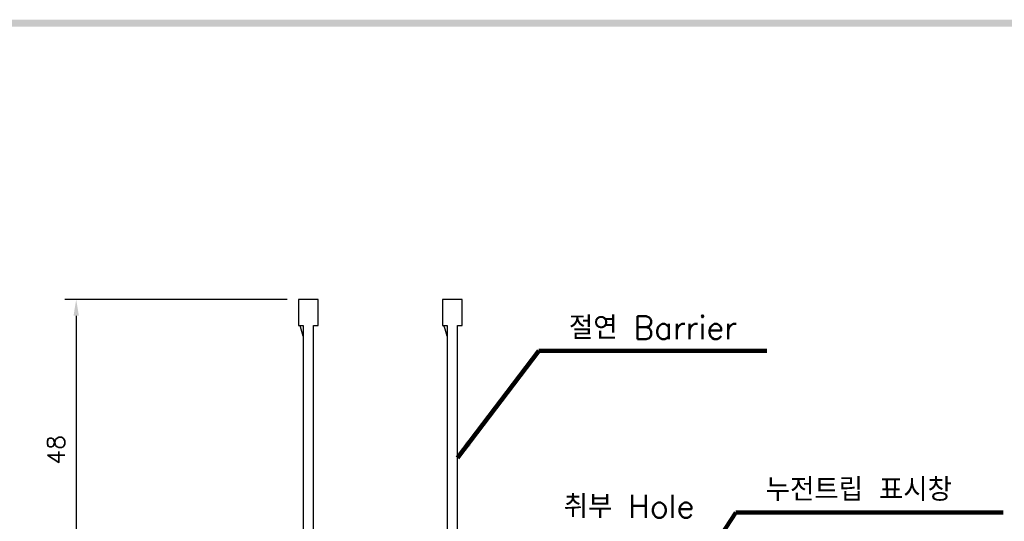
# Model space of a CAD drawing. Extents: x 2148 to 5237, y -907 to 1442.
# Tile 23 of 28: x 4623 to 4794, y 1350 to 1437. Entities that reach past the tile are written whole.
import ezdxf

# ---------------------------------------------------------------- set-up
doc = ezdxf.new("R2010")
doc.units = 0
doc.header["$LTSCALE"] = 3
doc.header["$MEASUREMENT"] = 0
doc.layers.get('0').update_dxf_attribs({"linetype": 'CONTINUOUS'})
doc.layers.get('Defpoints').update_dxf_attribs({"linetype": 'CONTINUOUS'})
doc.layers.add('di', color=3, linetype='CONTINUOUS')
doc.layers.add('dwg', color=7, linetype='CONTINUOUS')
doc.styles.add('KIM', font='ROMANS.shx', dxfattribs={"height": 5, "bigfont": 'GSG1.shx'})
doc.styles.get("Standard").update_dxf_attribs({"font": 'romans.shx', "height": 3, "bigfont": 'ghs.shx'})
doc.dimstyles.get("Standard").update_dxf_attribs({"dimtxt": 0.18, "dimasz": 0.18, "dimexe": 0.18, "dimexo": 0.0625, "dimgap": 0.09, "dimtad": 0, "dimtih": 1, "dimtoh": 1, "dimdec": 4, "dimzin": 0, "dimdsep": 46, "dimtxsty": 'Standard', "dimcen": 0.09, "dimadec": 0, "dimazin": 0, "dimtfac": 1, "dimtdec": 4, "dimtofl": 0, "dimtmove": 0, "dimatfit": 3, "dimfxl": 0, "dimtolj": 1, "dimtzin": 0, "dimarcsym": 0})
doc.dimstyles.new('STANDARD$0', dxfattribs={"dimtxt": 5, "dimasz": 5, "dimexe": 1, "dimexo": 2, "dimgap": 2, "dimtad": 1, "dimdec": 4, "dimzin": 12, "dimdsep": 46, "dimtxsty": 'KIM', "dimcen": -1, "dimdle": 0.1, "dimadec": 0, "dimazin": 0, "dimtfac": 1, "dimtdec": 4, "dimtmove": 0, "dimatfit": 3, "dimfxl": 0, "dimtolj": 1, "dimtzin": 0, "dimarcsym": 0})

# ---------------------------------------------------------------- blocks, each defined once
blk = doc.blocks.new('12323')
for p, q in [((3740.7, 1408.13), (3738.5, 1408.13)), ((3738.5, 1408.13), (3738.5, 1404.73)), ((3743, 1408.13), (3738.5, 1408.13)), ((3743, 1407.33), (3743, 1408.13)), ((3792.3, 1407.98), (3790.8, 1407.33)), ((3792.9, 1407.98), (3792.3, 1407.98)), ((3792.9, 1404.88), (3792.9, 1407.98)), ((3790.8, 1407.33), (3743, 1407.33)), ((3738.5, 1404.73), (3740.7, 1404.73)), ((3738.5, 1404.73), (3743, 1404.73)), ((3743, 1405.53), (3790.8, 1405.53)), ((3743, 1405.53), (3790.8, 1405.53)), ((3743, 1404.73), (3743, 1405.53)), ((3743.65, 1405.18), (3743, 1404.98)), ((3744.85, 1405.53), (3743.65, 1405.18)), ((3790.8, 1405.53), (3792.3, 1404.88)), ((3792.3, 1404.88), (3792.9, 1404.88))]:
    blk.add_line(p, q)
blk = doc.blocks.new('*D146')
at = {"layer": 'Defpoints', "color": 0}
for p in [(4671.74, 1388.84), (4633.1, 1338.74), (4649.24, 1338.74)]:
    blk.add_point(p, dxfattribs=at)
at = {"layer": 'di'}
for p, q in [((4669.74, 1388.84), (4631.1, 1388.84)), ((4633.1, 1386.04), (4633.1, 1341.54)), ((4647.24, 1338.74), (4631.1, 1338.74))]:
    blk.add_line(p, q, dxfattribs=at)
for points in [[(4632.64, 1386.04), (4633.57, 1386.04), (4633.1, 1388.84)], [(4632.64, 1341.54), (4633.57, 1341.54), (4633.1, 1338.74)]]:
    blk.add_solid(points, dxfattribs=at)
at = {"layer": 'di', "insert": (4629.6, 1362.72), "char_height": 3, "attachment_point": 5, "rotation": 90}
blk.add_mtext('\\A1;48', dxfattribs=at)

msp = doc.modelspace()

# ---------------------------------------------------------------- linework, layer by layer
at = {"layer": 'dwg'}
msp.add_trace([(4253.118, 1437.493), (4254.318, 1436.293), (5232.318, 1437.493), (5231.118, 1436.293)], dxfattribs=at)

# ---------------------------------------------------------------- block references
at = {"layer": 'di', "rotation": 270}
for p in [(3267.017, 5127.335), (3292.017, 5127.335)]:
    msp.add_blockref('12323', p, dxfattribs=at)

# ---------------------------------------------------------------- texts
at = {"layer": 'di', "char_height": 4, "attachment_point": 7}
for s, insert in [('절연 Barrier', (4718.7, 1381.941)), ('누전트립 표시창', (4752.886, 1353.825)), ('취부 Hole', (4717.8, 1350.891))]:
    msp.add_mtext(s, dxfattribs=dict(at, insert=insert))

# ---------------------------------------------------------------- dimensions: what is measured, and where the dimension line sits
at = {"layer": 'di'}
dim = msp.add_linear_dim(base=(4633.104, 1338.737), p1=(4671.743, 1388.837), p2=(4649.243, 1338.737), angle=90, text='48', dimstyle='STANDARD$0', override={"dimtxt": 3, "dimasz": 2.8, "dimexe": 2, "dimdec": 2, "dimzin": 8, "dimtxsty": 'Standard', "dimcen": 0, "dimclrd": 256, "dimclre": 256, "dimclrt": 256, "dimadec": 2, "dimazin": 2, "dimtfac": 0.6, "dimtdec": 2, "dimtzin": 8, "dimlwd": 65535, "dimlwe": 65535, "dimarcsym": 1}, dxfattribs=at)
dim.commit()
dim.dimension.update_dxf_attribs({"geometry": '*D146', "text_midpoint": (4633.104, 1362.724), "dimtype": 160})

# ---------------------------------------------------------------- leaders
at = {"layer": 'di', "annotation_type": 0, "has_hookline": 1, "hookline_direction": 0}
for points, text_width in [([(4699.343, 1361.325), (4713.5, 1379.941), (4716.7, 1379.941)], 34.387), ([(4708.443, 1291.837), (4747.686, 1351.825), (4750.886, 1351.825)], 41.244)]:
    msp.add_leader(points, dimstyle='Standard', override={"dimtxt": 4, "dimasz": 3.2, "dimexe": 2, "dimexo": 2, "dimgap": 2, "dimtad": 1, "dimtih": 0, "dimtoh": 0, "dimdec": 2, "dimzin": 8, "dimcen": 0, "dimclrd": 256, "dimclre": 256, "dimclrt": 256, "dimadec": 2, "dimazin": 2, "dimtfac": 0.6, "dimtdec": 2, "dimtofl": 1, "dimtzin": 8, "dimlwd": 65535, "dimlwe": 65535, "dimarcsym": 1}, dxfattribs=dict(at, text_width=text_width))

doc.saveas('drawing.dxf')
